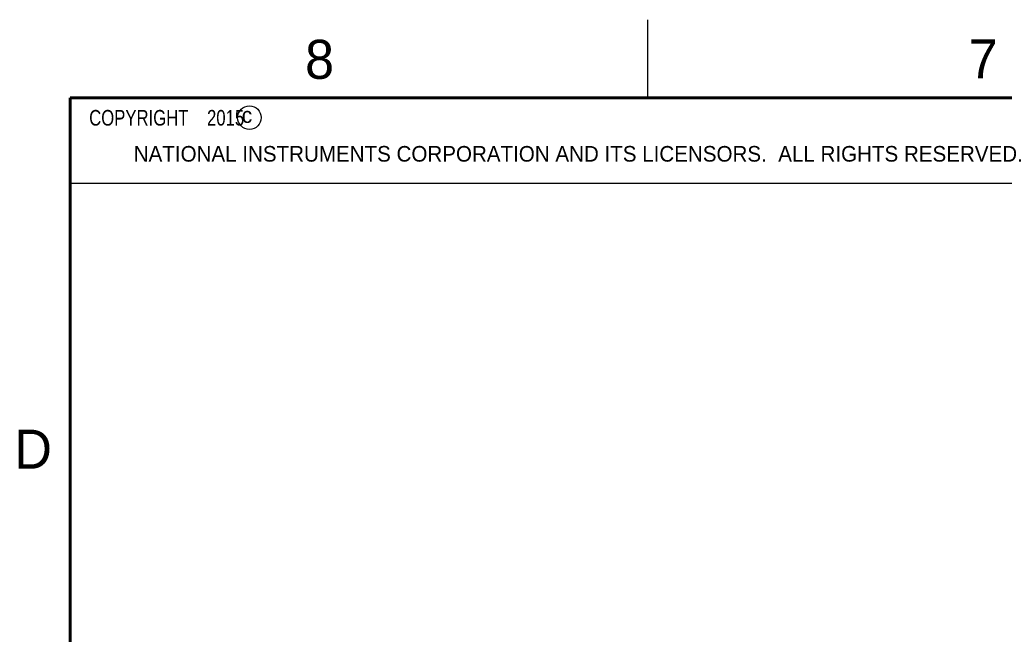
# Model space of a CAD drawing. Header units: inches. Extents: x 0 to 34, y 0 to 22.
# Tile 16 of 97: x 0.2 to 6.5, y 18.1 to 22. Entities that reach past the tile are written whole.
import ezdxf

# ---------------------------------------------------------------- set-up
doc = ezdxf.new("R2010")
doc.units = ezdxf.units.IN
doc.header["$LTSCALE"] = 1.87
doc.header["$MEASUREMENT"] = 0
doc.layers.get('0').update_dxf_attribs({"linetype": 'CONTINUOUS'})
doc.layers.add('DETAIL', color=7, linetype='CONTINUOUS')
doc.layers.add('DIMENSIONS', color=7, linetype='CONTINUOUS')
doc.styles.get("Standard").update_dxf_attribs({"font": 'txt', "width": 0.8})
doc.styles.add('TEXTSTYLE_2', font='txt')
doc.dimstyles.new('DIMSTYLE_1', dxfattribs={"dimtxt": 0.125, "dimasz": 0.18, "dimexe": 0.125, "dimexo": 0.0625, "dimgap": 0.09, "dimtad": 0, "dimtih": 1, "dimtoh": 1, "dimzin": 4, "dimdsep": 46, "dimtxsty": 'STANDARD', "dimblk": '_FILLED', "dimblk1": '_FILLED', "dimblk2": '_FILLED', "dimcen": 0.09, "dimadec": 0, "dimazin": 0, "dimtp": 0.001, "dimtm": 0.001, "dimtfac": 1, "dimtofl": 0, "dimtmove": 0, "dimatfit": 3, "dimldrblk": '_FILLED', "dimfxl": 1, "dimtolj": 1, "dimtzin": 4, "dimarcsym": 0})

# ---------------------------------------------------------------- blocks, each defined once
blk = doc.blocks.new('*D13')
at = {"layer": 'DIMENSIONS', "color": 2, "linetype": 'CONTINUOUS'}
blk.add_line((7.1657, 16.8258), (7.1657, 18.5573), dxfattribs=at)
at = {"layer": 'DIMENSIONS', "color": 2, "linetype": 'CONTINUOUS', "insert": (7.1032, 18.6198), "char_height": 0.125, "width": 1.125, "attachment_point": 1, "rotation": 90, "line_spacing_factor": 0.9}
blk.add_mtext('3.17{\\Ftxt.shx;\\W1.000000;\\H0.125000; }[80.5]', dxfattribs=at)
blk = doc.blocks.new('_FILLED')
at = {"color": 0, "linetype": 'BYBLOCK'}
blk.add_solid([(0, 0), (-1, 0.174), (-1, -0.174)], dxfattribs=at)
blk = doc.blocks.new('*D14')
at = {"layer": 'DIMENSIONS', "color": 2, "linetype": 'CONTINUOUS'}
blk.add_line((13.6658, 16.7838), (13.6658, 18.5573), dxfattribs=at)
at = {"layer": 'DIMENSIONS', "color": 2, "linetype": 'CONTINUOUS', "insert": (13.6033, 18.6198), "char_height": 0.125, "width": 1.225, "attachment_point": 1, "rotation": 90, "line_spacing_factor": 0.9}
blk.add_mtext('9.67{\\Ftxt.shx;\\W1.000000;\\H0.125000; }[245.6]', dxfattribs=at)
blk = doc.blocks.new('*D15')
at = {"layer": 'DIMENSIONS', "color": 2, "linetype": 'CONTINUOUS'}
blk.add_line((18.8868, 16.7838), (18.8868, 18.5573), dxfattribs=at)
at = {"layer": 'DIMENSIONS', "color": 2, "linetype": 'CONTINUOUS', "insert": (18.8243, 18.6198), "char_height": 0.125, "width": 1.325, "attachment_point": 1, "rotation": 90, "line_spacing_factor": 0.9}
blk.add_mtext('14.89{\\Ftxt.shx;\\W1.000000;\\H0.125000; }[378.3]', dxfattribs=at)

msp = doc.modelspace()

# ---------------------------------------------------------------- linework, layer by layer
at = {"color": 2, "linetype": 'CONTINUOUS'}
for p, q in [((4.2, 21.5), (4.2, 22)), ((0.5, 21.5), (8.25, 21.5)), ((0.5, 21.5), (0.5, 20.9531)), ((0.5, 20.9531), (8.25, 20.9531))]:
    msp.add_line(p, q, dxfattribs=at)
at = {"color": 7, "linetype": 'CONTINUOUS', "const_width": 0.02}
for points in [[(0.5, 21.5), (0.5, 0.5)], [(33.5, 21.5), (0.5, 21.5)]]:
    msp.add_lwpolyline(points, dxfattribs=at)
at = {"color": 2, "linetype": 'CONTINUOUS'}
msp.add_circle((1.6484, 21.3727), 0.0754, dxfattribs=at)

# ---------------------------------------------------------------- texts
at = {"color": 2, "linetype": 'CONTINUOUS', "attachment_point": 1, "line_spacing_factor": 0.9, "style": 'TEXTSTYLE_2'}
for s, insert, char_height, width in [('8', (2.0046, 21.8713), 0.25, 0.25), ('7', (6.2556, 21.8743), 0.25, 0.25), ('c', (1.599, 21.4388), 0.1, 0.1), ('NATIONAL INSTRUMENTS CORPORATION AND ITS LICENSORS.  ALL RIGHTS RESERVED.', (0.9071, 21.1911), 0.1, 7.3), ('D', (0.1424, 19.375), 0.25, 0.25)]:
    msp.add_mtext(s, dxfattribs=dict(at, insert=insert, char_height=char_height, width=width))
at = {"layer": 'DETAIL', "color": 2, "linetype": 'CONTINUOUS', "insert": (0.5625, 21.4219), "char_height": 0.1, "width": 1.52, "attachment_point": 1, "line_spacing_factor": 0.9}
msp.add_mtext('  COPYRIGHT    2015', dxfattribs=at)

# ---------------------------------------------------------------- dimensions: what is measured, and where the dimension line sits
at = {"layer": 'DIMENSIONS', "color": 2, "linetype": 'CONTINUOUS'}
for feature_location, offset, origin, picture, middle in [((18.8868, 16.7838), (0, 1.7735), (3.9946, 16.7213), '*D15', (18.8868, 19.2823)), ((13.6658, 16.7838), (0, 1.7735), (3.9946, 16.7213), '*D14', (13.6658, 19.2323)), ((7.1657, 16.8258), (0, 1.7315), (3.9946, 16.7633), '*D13', (7.1657, 19.1823))]:
    dim = msp.add_ordinate_dim(feature_location=feature_location, offset=offset, dtype=1, origin=origin, dimstyle='DIMSTYLE_1', override={"dimtad": 1, "dimtih": 0, "dimtoh": 0}, dxfattribs=at)
    dim.commit()
    dim.dimension.update_dxf_attribs({"geometry": picture, "text_midpoint": middle})

doc.saveas('drawing.dxf')
